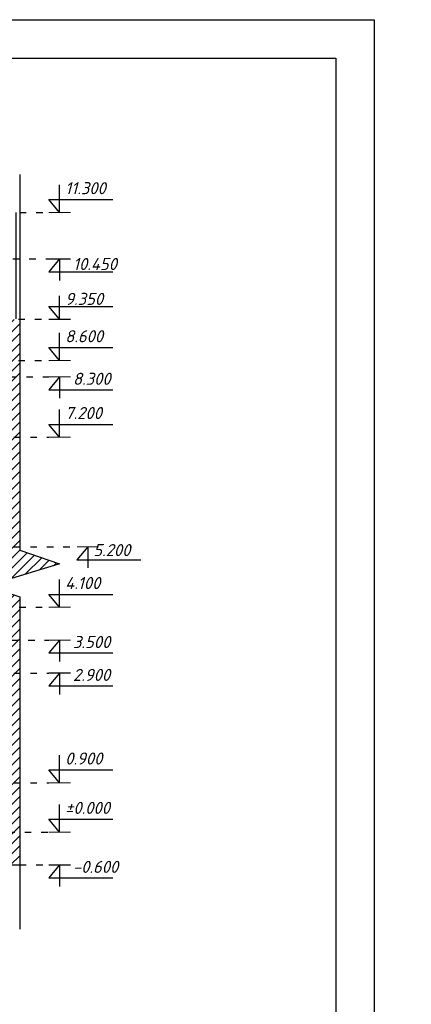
# Model space of a CAD drawing. Header units: millimetres. Extents: x 1112040 to 6903494, y -332921 to -150905.
# Tile 135 of 150: x 1999558 to 2006701, y -230192 to -212238. Entities that reach past the tile are written whole.
import ezdxf

# ---------------------------------------------------------------- set-up
doc = ezdxf.new("R2010")
doc.units = ezdxf.units.MM
doc.linetypes.add('ACAD_ISO03W100', pattern=[30, 12, -18])
doc.styles.get("Standard").update_dxf_attribs({"font": 'isocpeui.ttf'})

msp = doc.modelspace()

# ---------------------------------------------------------------- hatches: boundary and pattern name
h = msp.add_hatch()
h.set_pattern_fill('ANSI31', color=1, scale=60, angle=45, style=0)
h.set_pattern_definition([(90, (1974349.58, -130917.58), (-190.5, 4e-14), [])])
h.paths.add_polyline_path([(1969933.2, -218251.5), (1965083.2, -215751.5), (1960233.2, -218251.5)])
h.paths.add_polyline_path([(1969933.2, -218251.5), (1972733.2, -218251.5), (1972733.2, -217751.5), (1972133.2, -217751.5), (1972133.2, -216566.4), (1972104.6, -216543.4), (1972077, -216572.6), (1972045.8, -216547.6), (1972733.2, -215813.3), (1973420.7, -216547.6), (1973389.5, -216572.6), (1973361.9, -216543.4), (1973333.2, -216566.4), (1973333.2, -217751.5), (1972733.2, -217751.5), (1972733.2, -218251.5), (1981933.2, -218251.5), (1981933.2, -217751.5), (1981333.2, -217751.5), (1981333.2, -216566.4), (1981304.6, -216543.4), (1981277, -216572.6), (1981245.8, -216547.6), (1981933.2, -215813.3), (1982620.7, -216547.6), (1982589.5, -216572.6), (1982561.9, -216543.4), (1982533.2, -216566.4), (1982533.2, -217751.5), (1981933.2, -217751.5), (1981933.2, -218251.5), (1991133.2, -218251.5), (1991133.2, -217751.5), (1990533.2, -217751.5), (1990533.2, -216566.4), (1990504.6, -216543.4), (1990477, -216572.6), (1990445.8, -216547.6), (1991133.2, -215813.3), (1991820.7, -216547.6), (1991789.5, -216572.6), (1991761.9, -216543.4), (1991733.2, -216566.4), (1991733.2, -217751.5), (1991133.2, -217751.5), (1991133.2, -218251.5), (1997533.2, -218251.5), (1999557.8, -217675.8), (1999557.8, -215751.5), (1965083.2, -215751.5)])
h = msp.add_hatch()
h.set_pattern_fill('ANSI31', color=6, scale=40, style=0)
h.set_pattern_definition([(45, (1974349.58, -130917.58), (-89.80256, 89.80256), [])])
h.paths.add_polyline_path([(1998333.2, -227651.5), (1999557.8, -227651.5), (1999557.8, -222758.9), (1998963.3, -222561.8), (2000285.6, -222160.5), (1999557.8, -221912.2), (1999557.8, -217675.8), (1997533.2, -218251.5), (1997533.2, -218451.5), (1998333.2, -218451.5)])
h.paths.add_polyline_path([(1998333.2, -222951.5), (1998333.2, -221812.2), (1992433.2, -222751.5), (1992433.2, -222951.5)])
h.paths.add_polyline_path([(1993233.2, -223251.5), (1993233.2, -223551.5), (1993633.2, -223551.5), (1993633.2, -223251.5), (1993683.2, -223251.5), (1993683.2, -223101.5), (1993733.2, -223101.5), (1993733.2, -222951.5), (1993133.2, -222951.5), (1993133.2, -223101.5), (1993183.2, -223101.5), (1993183.2, -223251.5)])

# ---------------------------------------------------------------- linework, layer by layer
for p, q in [((1999557.8, -215058.2), (1999557.8, -221912.2)), ((2000287, -215751.5), (2000287, -215247)), ((2000086.8, -215518.3), (2001256.6, -215518.3)), ((2000287, -215751.5), (2000086.8, -215518.3)), ((2000287, -216601.5), (2000086.8, -216834.6)), ((2000287, -216601.5), (2000287, -216991.1)), ((2000086.8, -216834.6), (2001256.6, -216834.6)), ((2000287, -217701.5), (2000287, -217271.8)), ((2000086.8, -217468.3), (2001256.6, -217468.3)), ((2000287, -217701.5), (2000086.8, -217468.3)), ((2000287, -218451.5), (2000287, -217947)), ((2000086.8, -218218.3), (2001256.6, -218218.3)), ((2000287, -218451.5), (2000086.8, -218218.3)), ((2000287, -218751.5), (2000086.8, -218984.6)), ((2000287, -218751.5), (2000287, -219141.1)), ((2000086.8, -218984.6), (2001256.6, -218984.6)), ((2000287, -219851.5), (2000287, -219347)), ((2000086.8, -219618.3), (2001256.6, -219618.3)), ((2000287, -219851.5), (2000086.8, -219618.3)), ((2000800.4, -221851.5), (2000600.2, -222084.6)), ((2000800.4, -221851.5), (2000800.4, -222230.1)), ((2000600.2, -222084.6), (2001770, -222084.6)), ((2000287, -222951.5), (2000287, -222447)), ((1999557.8, -222758.9), (1999557.8, -228823.2)), ((2000086.8, -222718.3), (2001256.6, -222718.3)), ((2000287, -222951.5), (2000086.8, -222718.3)), ((2000287, -223551.5), (2000086.8, -223784.6)), ((2000287, -223551.5), (2000287, -223941.1)), ((2000086.8, -223784.6), (2001256.6, -223784.6)), ((2000287, -224151.5), (2000086.8, -224384.6)), ((2000287, -224151.5), (2000287, -224541.1)), ((2000086.8, -224384.6), (2001256.6, -224384.6)), ((2000287, -226151.5), (2000287, -225647)), ((2000086.8, -225918.3), (2001256.6, -225918.3)), ((2000287, -226151.5), (2000086.8, -225918.3)), ((2000287, -227051.5), (2000287, -226547)), ((2000086.8, -226818.3), (2001256.6, -226818.3)), ((2000287, -227051.5), (2000086.8, -226818.3)), ((2000287, -227651.5), (2000086.8, -227884.6)), ((2000287, -227651.5), (2000287, -228041.1)), ((2000086.8, -227884.6), (2001256.6, -227884.6))]:
    msp.add_line(p, q)
at = {"color": 6, "linetype": 'ACAD_ISO03W100', "ltscale": 10}
for p, q in [((1999557.8, -215751.5), (2000087, -215751.5)), ((1991633.2, -216601.5), (2000087, -216601.5)), ((1991733.2, -217701.5), (2000087, -217701.5)), ((1998333.2, -218451.5), (2000087, -218451.5)), ((1997879.4, -218751.5), (2000087, -218751.5)), ((1996753.2, -219851.5), (2000087, -219851.5)), ((1996753.2, -221851.5), (2000600.4, -221851.5)), ((1998350.1, -222951.5), (2000087, -222951.5)), ((1993713.2, -223551.5), (2000087, -223551.5)), ((1996753.2, -224151.5), (2000087, -224151.5)), ((1996753.2, -226151.5), (2000087, -226151.5)), ((1998450.1, -227051.5), (2000087, -227051.5)), ((1999557.8, -227651.5), (2000087, -227651.5))]:
    msp.add_line(p, q, dxfattribs=at)
at = {"lineweight": 30}
msp.add_line((1959498, -227651.5), (1999557.8, -227651.5), dxfattribs=at)
for points in [[(1926025.8, -241937.9), (1926025.8, -212237.9), (2006025.8, -212237.9), (2006025.8, -241937.9), (1926025.8, -241937.9)], [(1999557.8, -221912.2), (2000285.6, -222160.5), (1998963.3, -222561.8), (1999557.8, -222758.9)]]:
    msp.add_lwpolyline(points)
msp.add_lwpolyline([(1928025.8, -241237.9), (1928025.8, -212937.9), (2005325.8, -212937.9), (2005325.8, -241237.9)], close=True)
at = {"lineweight": 106, "const_width": 20}
for points in [[(2000087, -215751.5), (2000487, -215751.5)], [(2000087, -216601.5), (2000487, -216601.5)], [(2000087, -217701.5), (2000487, -217701.5)], [(2000087, -218451.5), (2000487, -218451.5)], [(2000087, -218751.5), (2000487, -218751.5)], [(2000087, -219851.5), (2000487, -219851.5)], [(2000600.4, -221851.5), (2001000.4, -221851.5)], [(2000087, -222951.5), (2000487, -222951.5)], [(2000087, -223551.5), (2000487, -223551.5)], [(2000087, -224151.5), (2000487, -224151.5)], [(2000087, -226151.5), (2000487, -226151.5)], [(2000087, -227051.5), (2000487, -227051.5)], [(2000087, -227651.5), (2000487, -227651.5)]]:
    msp.add_lwpolyline(points, dxfattribs=at)

# ---------------------------------------------------------------- texts
at = {"color": 1}
for s, p in [('11.300', (2000387.2, -215420.2)), ('10.450', (2000529.7, -216803.1)), ('9.350', (2000387.2, -217439.2)), ('8.600', (2000387.2, -218120.2)), ('8.300', (2000529.7, -218895.6)), ('7.200', (2000387.2, -219520.2)), ('5.200', (2000900.6, -222019.5)), ('4.100', (2000387.2, -222620.2)), ('3.500', (2000529.7, -223695.6)), ('2.900', (2000529.7, -224295.6)), ('0.900', (2000387.2, -225820.2)), ('±0.000', (2000387.2, -226720.2)), ('-0.600', (2000529.7, -227795.6))]:
    msp.add_text(s, height=220, dxfattribs=at).set_placement(p)
at = {"ltscale": 100, "insert": (1278866.5, -225091.9), "char_height": 812.25, "width": 30724.842, "attachment_point": 1, "line_spacing_factor": 0.862598}
msp.add_mtext("\\pi677.61802;Toshkent viloyati, Qibray tumani, Ma'rifat MFY, Qoramurt \\P\\pi3956.15439;ko'chasida 50 o'rinli “Xospis” binosini qurish \\P\\pi6614.11944;(qo'shimcha ishlar va o'zgarishlar) ", dxfattribs=at)

doc.saveas('drawing.dxf')
